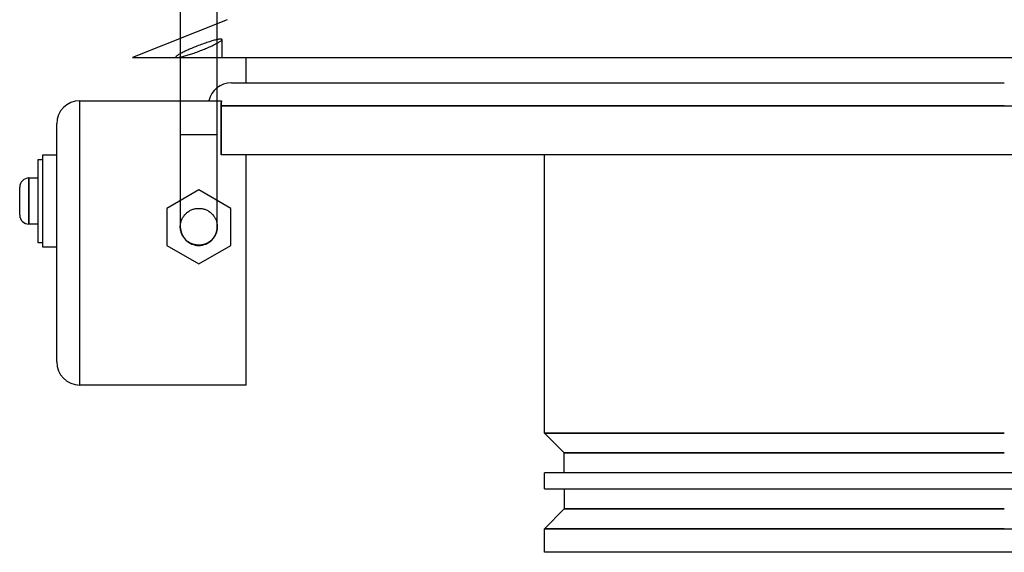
# Model space of a CAD drawing. Header units: millimetres. Extents: x -213 to 205, y -242 to 0.
# Tile 1 of 3: x -213 to 0, y -242 to -127. Entities that reach past the tile are written whole.
import ezdxf

# ---------------------------------------------------------------- set-up
doc = ezdxf.new("R2010")
doc.units = ezdxf.units.MM
doc.layers.add('HIDDEN', color=7, linetype='Continuous')
doc.layers.add('THICK', color=7, linetype='Continuous')

msp = doc.modelspace()

# ---------------------------------------------------------------- linework, layer by layer
at = {"layer": 'HIDDEN'}
for p, q in [((-170.25, -134.95), (-170.25, -127.61)), ((-178.25, -130.81), (-178.25, -134.95)), ((-173.42, -132.02), (-173.73, -132.14)), ((-173.11, -131.91), (-173.42, -132.02)), ((-172.81, -131.81), (-173.11, -131.91)), ((-172.52, -131.71), (-172.81, -131.81)), ((-172.23, -131.61), (-172.52, -131.71)), ((-171.96, -131.52), (-172.23, -131.61)), ((-171.69, -131.44), (-171.96, -131.52)), ((-171.43, -131.36), (-171.69, -131.44)), ((-171.17, -131.28), (-171.43, -131.36)), ((-170.93, -131.21), (-171.17, -131.28)), ((-170.69, -131.15), (-170.93, -131.21)), ((-170.86, -132.13), (-170.61, -132.01)), ((-170.47, -131.09), (-170.69, -131.15)), ((-170.61, -132.01), (-170.39, -131.89)), ((-170.26, -131.05), (-170.47, -131.09)), ((-170.39, -131.89), (-170.18, -131.78)), ((-170.07, -131.01), (-170.26, -131.05)), ((-170.18, -131.78), (-169.99, -131.67)), ((-169.9, -130.98), (-170.07, -131.01)), ((-169.99, -131.67), (-169.83, -131.57)), ((-169.75, -130.96), (-169.9, -130.98)), ((-169.83, -131.57), (-169.68, -131.47)), ((-169.62, -130.94), (-169.75, -130.96)), ((-169.68, -131.47), (-169.56, -131.38)), ((-169.51, -130.94), (-169.62, -130.94)), ((-169.56, -131.38), (-169.45, -131.3)), ((-169.42, -130.94), (-169.51, -130.94)), ((-169.45, -131.3), (-169.36, -131.22)), ((-169.35, -130.95), (-169.42, -130.94)), ((-169.36, -131.22), (-169.3, -131.15)), ((-169.29, -130.97), (-169.35, -130.95)), ((-169.3, -131.15), (-169.26, -131.09)), ((-169.26, -131), (-169.29, -130.97)), ((-169.25, -131.04), (-169.26, -131)), ((-169.26, -131.09), (-169.25, -131.04)), ((-169.25, -131.04), (-169.25, -134.95)), ((-178.28, -134.12), (-178.46, -134.21)), ((-178.09, -134.01), (-178.28, -134.12)), ((-177.88, -133.91), (-178.09, -134.01)), ((-177.66, -133.8), (-177.88, -133.91)), ((-177.43, -133.68), (-177.66, -133.8)), ((-177.18, -133.57), (-177.43, -133.68)), ((-176.92, -133.45), (-177.18, -133.57)), ((-176.66, -133.33), (-176.92, -133.45)), ((-176.39, -133.21), (-176.66, -133.33)), ((-176.11, -133.09), (-176.39, -133.21)), ((-175.83, -132.97), (-176.11, -133.09)), ((-176.05, -134.22), (-175.79, -134.14)), ((-175.55, -132.85), (-175.83, -132.97)), ((-175.79, -134.14), (-175.52, -134.05)), ((-175.26, -132.73), (-175.55, -132.85)), ((-175.52, -134.05), (-175.25, -133.96)), ((-174.97, -132.61), (-175.26, -132.73)), ((-175.25, -133.96), (-174.98, -133.86)), ((-174.98, -133.86), (-174.7, -133.76)), ((-174.66, -132.49), (-174.97, -132.61)), ((-174.7, -133.76), (-174.42, -133.66)), ((-174.35, -132.37), (-174.66, -132.49)), ((-174.42, -133.66), (-174.14, -133.55)), ((-174.04, -132.26), (-174.35, -132.37)), ((-174.14, -133.55), (-173.86, -133.44)), ((-173.73, -132.14), (-174.04, -132.26)), ((-173.86, -133.44), (-173.59, -133.34)), ((-173.59, -133.34), (-173.32, -133.23)), ((-173.32, -133.23), (-173.05, -133.12)), ((-173.05, -133.12), (-172.8, -133.02)), ((-172.8, -133.02), (-172.55, -132.91)), ((-172.55, -132.91), (-172.25, -132.78)), ((-172.25, -132.78), (-171.96, -132.65)), ((-171.96, -132.65), (-171.67, -132.52)), ((-171.67, -132.52), (-171.38, -132.39)), ((-171.38, -132.39), (-171.11, -132.26)), ((-171.11, -132.26), (-170.86, -132.13)), ((-179.24, -134.8), (-179.25, -134.84)), ((-179.25, -134.84), (-179.24, -134.87)), ((-179.25, -134.95), (-179.25, -134.84)), ((-179.21, -134.74), (-179.24, -134.8)), ((-179.24, -134.87), (-179.22, -134.9)), ((-179.22, -134.9), (-179.17, -134.92)), ((-179.15, -134.68), (-179.21, -134.74)), ((-179.17, -134.92), (-179.12, -134.93)), ((-179.08, -134.62), (-179.15, -134.68)), ((-179.12, -134.93), (-179.04, -134.94)), ((-178.99, -134.55), (-179.08, -134.62)), ((-179.04, -134.94), (-178.95, -134.94)), ((-178.88, -134.47), (-178.99, -134.55)), ((-178.95, -134.94), (-178.85, -134.93)), ((-178.75, -134.39), (-178.88, -134.47)), ((-178.85, -134.93), (-178.73, -134.92)), ((-178.61, -134.3), (-178.75, -134.39)), ((-178.73, -134.92), (-178.59, -134.9)), ((-178.46, -134.21), (-178.61, -134.3)), ((-178.59, -134.9), (-178.44, -134.87)), ((-178.44, -134.87), (-178.28, -134.84)), ((-178.28, -134.84), (-178.09, -134.8)), ((-178.09, -134.8), (-177.9, -134.76)), ((-177.9, -134.76), (-177.7, -134.71)), ((-177.7, -134.71), (-177.48, -134.65)), ((-177.48, -134.65), (-177.26, -134.59)), ((-177.26, -134.59), (-177.02, -134.52)), ((-177.02, -134.52), (-176.79, -134.45)), ((-176.79, -134.45), (-176.55, -134.38)), ((-176.55, -134.38), (-176.3, -134.31)), ((-176.3, -134.31), (-176.05, -134.22)), ((-170.25, -151.6), (-170.25, -141.44)), ((-200, -205.8), (-200, -144.3)), ((-200, -144.3), (-200, -144.3)), ((-178.25, -144.3), (-178.25, -151.6)), ((-169.4, -144.86), (-169.38, -144.67)), ((-169.38, -144.67), (-169.35, -144.49)), ((-169.35, -144.49), (-169.31, -144.3)), ((-169.43, -145.22), (-169.42, -145.04)), ((-169.43, -145.4), (-169.43, -145.22)), ((-169.43, -145.4), (0, -145.4)), ((-169.43, -156), (-169.43, -145.4)), ((-169.42, -145.04), (-169.4, -144.86)), ((0, -145.4), (172.2, -145.4)), ((-205, -149.3), (-205, -149.3)), ((-178.25, -151.6), (-174.25, -151.6)), ((-178.25, -151.6), (-174.25, -151.6)), ((-178.25, -151.6), (-178.25, -171.57)), ((-174.25, -151.6), (-170.25, -151.6)), ((-174.25, -151.6), (-170.25, -151.6)), ((-170.25, -171.57), (-170.25, -151.6)), ((-209, -157), (-209, -157)), ((-208, -156), (-208, -156)), ((-208, -157), (-208, -157)), ((-205, -156), (-205, -156)), ((-164, -156), (-164, -156)), ((-211, -161), (-211, -171)), ((-174.25, -163.6), (-181.18, -167.6)), ((-167.32, -167.6), (-174.25, -163.6)), ((-174.25, -163.6), (-174.25, -163.6)), ((-181.18, -167.6), (-181.18, -175.6)), ((-181.18, -167.6), (-181.18, -167.6)), ((-176.51, -168.27), (-176.35, -168.17)), ((-176.35, -168.17), (-176.19, -168.07)), ((-176.19, -168.07), (-176.03, -167.99)), ((-176.03, -167.99), (-175.86, -167.91)), ((-175.86, -167.91), (-175.7, -167.84)), ((-175.7, -167.84), (-175.53, -167.78)), ((-175.53, -167.78), (-175.35, -167.72)), ((-175.35, -167.72), (-175.17, -167.68)), ((-175.17, -167.68), (-174.98, -167.64)), ((-174.98, -167.64), (-174.8, -167.61)), ((-174.8, -167.61), (-174.61, -167.59)), ((-174.61, -167.59), (-174.43, -167.57)), ((-174.43, -167.57), (-174.25, -167.57)), ((-174.25, -167.57), (-174.07, -167.57)), ((-174.07, -167.57), (-173.89, -167.59)), ((-173.89, -167.59), (-173.7, -167.61)), ((-173.7, -167.61), (-173.52, -167.64)), ((-173.52, -167.64), (-173.33, -167.68)), ((-173.33, -167.68), (-173.15, -167.72)), ((-173.15, -167.72), (-172.97, -167.78)), ((-172.97, -167.78), (-172.8, -167.84)), ((-172.8, -167.84), (-172.64, -167.91)), ((-172.64, -167.91), (-172.47, -167.99)), ((-172.47, -167.99), (-172.31, -168.07)), ((-172.31, -168.07), (-172.15, -168.17)), ((-172.15, -168.17), (-171.99, -168.27)), ((-167.32, -175.6), (-167.32, -167.6)), ((-167.32, -167.6), (-167.32, -167.6)), ((-178.1, -170.47), (-178.04, -170.29)), ((-178.04, -170.29), (-177.98, -170.12)), ((-177.98, -170.12), (-177.91, -169.96)), ((-177.91, -169.96), (-177.83, -169.8)), ((-177.83, -169.8), (-177.75, -169.63)), ((-177.75, -169.63), (-177.65, -169.47)), ((-177.65, -169.47), (-177.55, -169.31)), ((-177.55, -169.31), (-177.44, -169.16)), ((-177.44, -169.16), (-177.32, -169.01)), ((-177.32, -169.01), (-177.2, -168.87)), ((-177.2, -168.87), (-177.08, -168.74)), ((-177.08, -168.74), (-176.95, -168.62)), ((-176.95, -168.62), (-176.81, -168.5)), ((-176.81, -168.5), (-176.67, -168.38)), ((-176.67, -168.38), (-176.51, -168.27)), ((-171.99, -168.27), (-171.83, -168.38)), ((-171.83, -168.38), (-171.69, -168.5)), ((-171.69, -168.5), (-171.55, -168.62)), ((-171.55, -168.62), (-171.42, -168.74)), ((-171.42, -168.74), (-171.3, -168.87)), ((-171.3, -168.87), (-171.18, -169.01)), ((-171.18, -169.01), (-171.06, -169.16)), ((-171.06, -169.16), (-170.95, -169.31)), ((-170.95, -169.31), (-170.85, -169.47)), ((-170.85, -169.47), (-170.75, -169.63)), ((-170.75, -169.63), (-170.67, -169.8)), ((-170.67, -169.8), (-170.59, -169.96)), ((-170.59, -169.96), (-170.52, -170.12)), ((-170.52, -170.12), (-170.46, -170.29)), ((-170.46, -170.29), (-170.4, -170.47)), ((-178.25, -171.4), (-178.23, -171.21)), ((-178.25, -171.57), (-178.25, -171.4)), ((-178.25, -171.58), (-178.25, -171.57)), ((-178.25, -171.59), (-178.25, -171.58)), ((-178.25, -171.58), (-178.25, -171.58)), ((-178.25, -171.58), (-178.25, -171.58)), ((-178.25, -171.58), (-178.25, -171.58)), ((-178.25, -171.74), (-178.25, -171.59)), ((-178.25, -171.59), (-178.25, -171.59)), ((-178.23, -171.92), (-178.25, -171.74)), ((-178.23, -171.21), (-178.21, -171.03)), ((-178.21, -172.1), (-178.23, -171.92)), ((-178.21, -171.03), (-178.18, -170.84)), ((-178.18, -172.28), (-178.21, -172.1)), ((-178.18, -170.84), (-178.14, -170.65)), ((-178.15, -172.46), (-178.18, -172.28)), ((-178.1, -172.63), (-178.15, -172.46)), ((-178.14, -170.65), (-178.1, -170.47)), ((-170.4, -170.47), (-170.36, -170.65)), ((-170.34, -172.42), (-170.37, -172.53)), ((-170.36, -170.65), (-170.32, -170.84)), ((-170.32, -172.3), (-170.34, -172.42)), ((-170.32, -170.84), (-170.29, -171.03)), ((-170.3, -172.17), (-170.32, -172.3)), ((-170.28, -172.05), (-170.3, -172.17)), ((-170.29, -171.03), (-170.27, -171.21)), ((-170.27, -171.92), (-170.28, -172.05)), ((-170.27, -171.21), (-170.25, -171.4)), ((-170.26, -171.8), (-170.27, -171.92)), ((-170.25, -171.68), (-170.26, -171.8)), ((-170.25, -171.4), (-170.25, -171.57)), ((-170.25, -171.57), (-170.25, -171.58)), ((-170.25, -171.58), (-170.25, -171.58)), ((-170.25, -171.58), (-170.25, -171.58)), ((-170.25, -171.58), (-170.25, -171.58)), ((-170.25, -171.58), (-170.25, -171.59)), ((-170.25, -171.59), (-170.25, -171.59)), ((-170.25, -171.59), (-170.25, -171.68)), ((-178.05, -172.8), (-178.1, -172.63)), ((-177.99, -172.98), (-178.05, -172.8)), ((-177.92, -173.15), (-177.99, -172.98)), ((-177.84, -173.33), (-177.92, -173.15)), ((-177.75, -173.49), (-177.84, -173.33)), ((-177.65, -173.65), (-177.75, -173.49)), ((-177.55, -173.81), (-177.65, -173.65)), ((-177.45, -173.95), (-177.55, -173.81)), ((-177.34, -174.09), (-177.45, -173.95)), ((-177.22, -174.23), (-177.34, -174.09)), ((-177.09, -174.36), (-177.22, -174.23)), ((-176.96, -174.49), (-177.09, -174.36)), ((-176.81, -174.62), (-176.96, -174.49)), ((-176.67, -174.73), (-176.81, -174.62)), ((-171.69, -174.62), (-171.79, -174.7)), ((-171.59, -174.54), (-171.69, -174.62)), ((-171.5, -174.45), (-171.59, -174.54)), ((-171.41, -174.36), (-171.5, -174.45)), ((-171.32, -174.27), (-171.41, -174.36)), ((-171.23, -174.18), (-171.32, -174.27)), ((-171.15, -174.08), (-171.23, -174.18)), ((-171.08, -173.99), (-171.15, -174.08)), ((-171.01, -173.89), (-171.08, -173.99)), ((-170.94, -173.79), (-171.01, -173.89)), ((-170.87, -173.69), (-170.94, -173.79)), ((-170.8, -173.58), (-170.87, -173.69)), ((-170.74, -173.47), (-170.8, -173.58)), ((-170.68, -173.36), (-170.74, -173.47)), ((-170.62, -173.24), (-170.68, -173.36)), ((-170.57, -173.13), (-170.62, -173.24)), ((-170.52, -173.01), (-170.57, -173.13)), ((-170.48, -172.89), (-170.52, -173.01)), ((-170.44, -172.77), (-170.48, -172.89)), ((-170.4, -172.65), (-170.44, -172.77)), ((-170.37, -172.53), (-170.4, -172.65)), ((-209, -175), (-209, -175)), ((-208, -175), (-208, -175)), ((-208, -176), (-208, -176)), ((-205, -176), (-205, -176)), ((-181.18, -175.6), (-174.25, -179.6)), ((-181.18, -175.6), (-181.18, -175.6)), ((-176.51, -174.84), (-176.67, -174.73)), ((-176.36, -174.95), (-176.51, -174.84)), ((-176.2, -175.04), (-176.36, -174.95)), ((-176.04, -175.12), (-176.2, -175.04)), ((-175.88, -175.2), (-176.04, -175.12)), ((-175.71, -175.27), (-175.88, -175.2)), ((-175.53, -175.33), (-175.71, -175.27)), ((-175.35, -175.39), (-175.53, -175.33)), ((-175.17, -175.43), (-175.35, -175.39)), ((-174.98, -175.47), (-175.17, -175.43)), ((-174.8, -175.5), (-174.98, -175.47)), ((-174.61, -175.52), (-174.8, -175.5)), ((-174.43, -175.54), (-174.61, -175.52)), ((-174.25, -175.54), (-174.43, -175.54)), ((-174.13, -175.54), (-174.25, -175.54)), ((-174.25, -179.6), (-167.32, -175.6)), ((-174.01, -175.53), (-174.13, -175.54)), ((-173.88, -175.52), (-174.01, -175.53)), ((-173.76, -175.51), (-173.88, -175.52)), ((-173.63, -175.49), (-173.76, -175.51)), ((-173.5, -175.47), (-173.63, -175.49)), ((-173.37, -175.44), (-173.5, -175.47)), ((-173.25, -175.41), (-173.37, -175.44)), ((-173.12, -175.38), (-173.25, -175.41)), ((-173, -175.34), (-173.12, -175.38)), ((-172.88, -175.3), (-173, -175.34)), ((-172.76, -175.26), (-172.88, -175.3)), ((-172.65, -175.21), (-172.76, -175.26)), ((-172.54, -175.16), (-172.65, -175.21)), ((-172.43, -175.1), (-172.54, -175.16)), ((-172.32, -175.05), (-172.43, -175.1)), ((-172.21, -174.99), (-172.32, -175.05)), ((-172.11, -174.92), (-172.21, -174.99)), ((-172, -174.85), (-172.11, -174.92)), ((-171.9, -174.78), (-172, -174.85)), ((-171.79, -174.7), (-171.9, -174.78)), ((-167.32, -175.6), (-167.32, -175.6)), ((-174.25, -179.6), (-174.25, -179.6)), ((-205, -200.8), (-205, -200.8)), ((-200, -205.8), (-200, -205.8)), ((-164, -205.8), (-164, -205.8)), ((0, -216.2), (-99.5, -216.2)), ((-95.2, -220.5), (0, -220.5)), ((0, -232.6), (-95.2, -232.6)), ((-99.5, -236.9), (0, -236.9)), ((0, -236.9), (99.5, -236.9))]:
    msp.add_line(p, q, dxfattribs=at)
for start, end in [(179.821, 270), (270, 0.179)]:
    msp.add_arc((-174.25, -171.6), 4, start, end, dxfattribs=at)
at = {"layer": 'THICK'}
for p, q in [((-178.25, -115.45), (-178.25, -130.81)), ((-170.25, -127.61), (-170.25, -115.45)), ((-168.1, -126.75), (-188.6, -134.95)), ((-188.6, -134.95), (188.6, -134.95)), ((-178.25, -134.95), (-178.25, -144.3)), ((-170.25, -141.44), (-170.25, -134.95)), ((-164, -140.4), (-164, -134.95)), ((-167.2, -140.4), (0, -140.4)), ((-200, -205.8), (-200, -144.3)), ((-200, -144.3), (-169.31, -144.3)), ((-169.38, -144.67), (-169.4, -144.86)), ((-169.35, -144.49), (-169.38, -144.67)), ((-169.31, -144.3), (-169.35, -144.49)), ((-169.42, -145.04), (-169.43, -145.22)), ((-169.43, -145.22), (-169.43, -145.4)), ((0, -145.4), (-169.43, -145.4)), ((-169.43, -145.4), (-169.43, -156)), ((-169.4, -144.86), (-169.42, -145.04)), ((-205, -200.8), (-205, -149.3)), ((-209, -175), (-209, -157)), ((-209, -157), (-208, -157)), ((-208, -156), (-205, -156)), ((-208, -176), (-208, -156)), ((172.2, -156), (-169.43, -156)), ((-164, -205.8), (-164, -156)), ((-99.5, -216.2), (-99.5, -156)), ((-211, -161), (-209, -161)), ((-211, -166), (-211, -161)), ((-213, -166), (-213, -163)), ((-213, -169), (-213, -166)), ((-211, -171), (-211, -166)), ((-209, -171), (-211, -171)), ((-208, -175), (-209, -175)), ((-205, -176), (-208, -176)), ((-164, -205.8), (-200, -205.8)), ((-99.5, -216.2), (0, -216.2)), ((-95.2, -220.5), (-99.5, -216.2)), ((0, -220.5), (-95.2, -220.5)), ((-95.2, -224.8), (-95.2, -220.5)), ((99.5, -224.8), (-99.5, -224.8)), ((-99.5, -228.3), (-99.5, -224.8)), ((-99.5, -228.3), (99.5, -228.3)), ((-95.2, -228.3), (-95.2, -232.6)), ((-95.2, -232.6), (-99.5, -236.9)), ((-95.2, -232.6), (0, -232.6)), ((0, -236.9), (-99.5, -236.9)), ((-99.5, -242), (-99.5, -236.9)), ((99.5, -242), (-99.5, -242))]:
    msp.add_line(p, q, dxfattribs=at)
for centre, radius, start, end in [((-167.2, -145.4), 5, 90, 167.291), ((-211, -163), 2, 90, 180), ((-211, -169), 2, 180, 270)]:
    msp.add_arc(centre, radius, start, end, dxfattribs=at)
for centre, major_axis, start_param, end_param in [((-200, -149.3), (0, 5), 0, 1.570796), ((-200, -200.8), (0, -5), -1.570796, 0)]:
    msp.add_ellipse(centre, major_axis=major_axis, ratio=1, start_param=start_param, end_param=end_param, dxfattribs=at)

doc.saveas('drawing.dxf')
